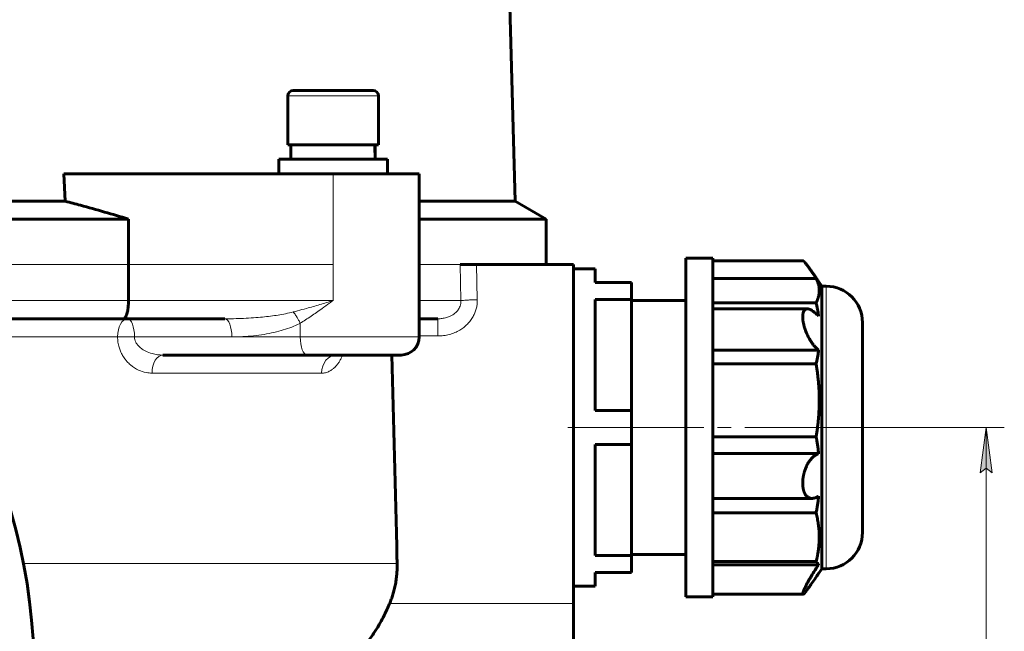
# Model space of a CAD drawing. Header units: millimetres. Extents: x 968 to 1714, y -499 to 290.
# Tile 13 of 27: x 1137 to 1245, y 70 to 138. Entities that reach past the tile are written whole.
import ezdxf

# ---------------------------------------------------------------- set-up
doc = ezdxf.new("R2010")
doc.units = ezdxf.units.MM
for name, pattern in [('K5LT_AXLED', [19.5, 15, -1.5, 1.5, -1.5]), ('K5LT_BASIC', [0]), ('K5LT_THIN', [0])]:
    doc.linetypes.add(name, pattern=pattern)
doc.styles.add('KDIMTEXTSTYLE', font='GOST_AU.SHX', dxfattribs={"width": 0.96, "oblique": 15, "height": 5})
doc.styles.add('KTEXTSTYLE', font='GOST_AU.SHX', dxfattribs={"width": 0.96, "height": 5})
doc.dimstyles.new('KDIMSTYLE (1.00)', dxfattribs={"dimtxt": 5, "dimasz": 1, "dimexe": 2, "dimexo": 0, "dimgap": 1, "dimtad": 1, "dimtxsty": 'KDIMTEXTSTYLE', "dimsah": 1, "dimcen": 0, "dimdle": 1, "dimadec": 0, "dimazin": 0, "dimtfac": 0.667, "dimtmove": 0, "dimatfit": 3, "dimfxl": 1, "dimtvp": 1, "dimtolj": 1, "dimtzin": 0, "dimarcsym": 0})

# ---------------------------------------------------------------- blocks, each defined once
blk = doc.blocks.new('D1')
for points in [[(1244.13, 87.5), (1243.47, 92.5), (1242.81, 87.5), (1243.47, 88)], [(1243.47, 2.5), (1244.13, 7.5), (1243.47, 7), (1242.81, 7.5)]]:
    blk.add_hatch(color=7).paths.add_polyline_path(points)
at = {"color": 7, "linetype": 'K5LT_THIN', "lineweight": 18}
for p, q in [((1229.83, 92.5), (1245.47, 92.5)), ((1242.81, 87.5), (1243.47, 92.5)), ((1243.47, 92.5), (1244.13, 87.5)), ((1243.47, 92.5), (1243.47, 2.5)), ((1243.47, 88), (1242.81, 87.5)), ((1244.13, 87.5), (1243.47, 88)), ((1243.47, 2.5), (1242.81, 7.5)), ((1242.81, 7.5), (1243.47, 7)), ((1243.47, 7), (1244.13, 7.5)), ((1244.13, 7.5), (1243.47, 2.5)), ((1161.93, 2.5), (1245.47, 2.5))]:
    blk.add_line(p, q, dxfattribs=at)
blk.add_wipeout([(1242.47, 43.42), (1235.33, 43.42), (1235.33, 51.26), (1242.47, 51.26)])
at = {"color": 7, "insert": (1235.93, 43.42), "char_height": 5, "attachment_point": 1, "rotation": 90, "style": 'KTEXTSTYLE'}
blk.add_mtext('\\H3.5;\\W0.965;\\Q15;\\Q15;\\H5.00;90', dxfattribs=at)
blk = doc.blocks.new('KDIMARROW_01')
blk.add_hatch(color=0).paths.add_polyline_path([(-5, -0.66), (0, 0), (-5, 0.66), (-4.5, 0)])
at = {"color": 0, "linetype": 'K5LT_THIN', "lineweight": 18}
for p, q in [((-4.5, 0), (-5, 0.66)), ((-5, 0.66), (0, 0)), ((0, 0), (-5, -0.66)), ((-5, -0.66), (-4.5, 0)), ((0, 0), (-1, 0))]:
    blk.add_line(p, q, dxfattribs=at)

msp = doc.modelspace()

# ---------------------------------------------------------------- linework, layer by layer
at = {"color": 150, "linetype": 'K5LT_BASIC', "lineweight": 60, "true_color": 0x0080ff}
for p, q in [((1188.658, 225.762), (1191.494, 117.481)), ((1171.425, 129.7), (1167.025, 129.7)), ((1175.825, 129.7), (1171.425, 129.7)), ((1166.425, 129.1), (1166.425, 123.7)), ((1176.425, 129.1), (1176.425, 123.7)), ((1176.425, 123.7), (1166.425, 123.7)), ((1166.775, 122.1), (1166.775, 123.7)), ((1176.075, 123.085), (1176.075, 123.7)), ((1171.425, 122.1), (1165.425, 122.1)), ((1165.425, 120.5), (1165.425, 122.1)), ((1177.425, 122.1), (1171.425, 122.1)), ((1177.425, 120.5), (1177.425, 122.1)), ((1141.878, 117.481), (1141.707, 120.5)), ((1171.425, 120.5), (1141.707, 120.5)), ((1180.925, 120.5), (1171.425, 120.5)), ((1180.925, 110.5), (1180.925, 120.5)), ((1110.627, 117.481), (1141.878, 117.481)), ((1180.925, 117.481), (1191.494, 117.481)), ((1191.494, 117.481), (1194.925, 115.5)), ((1113.425, 115.5), (1148.845, 115.5)), ((1148.845, 110.5), (1148.845, 115.5)), ((1180.925, 115.5), (1194.925, 115.5)), ((1194.925, 110.5), (1194.925, 115.5)), ((1213.325, 111.2), (1210.325, 111.2)), ((1210.325, 73.8), (1210.325, 111.2)), ((1213.325, 104.724), (1213.325, 111.2)), ((1213.325, 110.912), (1223.252, 110.912)), ((1148.845, 106.5), (1148.845, 110.5)), ((1180.925, 110.5), (1180.925, 106.5)), ((1187.232, 110.5), (1185.427, 110.5)), ((1187.122, 110.5), (1187.232, 110.5)), ((1197.925, 110.5), (1187.232, 110.5)), ((1197.925, 73.081), (1197.925, 110.5)), ((1200.325, 110), (1197.925, 110)), ((1200.325, 108.5), (1200.325, 110)), ((1213.325, 108.959), (1224.704, 108.959)), ((1225.325, 108.1), (1224.923, 108.694)), ((1204.325, 108.5), (1200.325, 108.5)), ((1204.325, 106.639), (1204.325, 108.5)), ((1225.825, 108.1), (1225.325, 108.1)), ((1225.325, 77.62), (1225.325, 108.1)), ((1180.925, 106.5), (1180.925, 106.498)), ((1180.925, 106.499), (1180.925, 106.5)), ((1180.925, 106.5), (1180.925, 106.498)), ((1180.925, 106.5), (1180.925, 106.498)), ((1180.925, 106.5), (1180.925, 106.498)), ((1180.925, 106.5), (1180.925, 106.496)), ((1180.925, 106.5), (1180.925, 106.496)), ((1180.925, 106.5), (1180.925, 106.496)), ((1180.925, 106.5), (1180.925, 106.496)), ((1180.925, 106.5), (1180.925, 102.5)), ((1180.925, 106.498), (1180.925, 106.499)), ((1180.925, 106.498), (1180.925, 106.497)), ((1180.925, 106.498), (1180.925, 106.498)), ((1180.925, 106.497), (1180.925, 106.498)), ((1180.925, 106.498), (1180.925, 106.498)), ((1180.925, 106.494), (1180.925, 106.498)), ((1180.925, 106.497), (1180.925, 106.497)), ((1180.925, 106.497), (1180.925, 106.496)), ((1180.925, 106.496), (1180.925, 106.496)), ((1180.925, 106.496), (1180.925, 106.496)), ((1180.925, 106.496), (1180.925, 106.496)), ((1180.925, 106.485), (1180.925, 106.494)), ((1180.925, 106.494), (1180.925, 106.494)), ((1200.325, 94.361), (1200.325, 106.639)), ((1200.325, 106.639), (1204.325, 106.639)), ((1204.325, 106.639), (1204.325, 94.361)), ((1210.325, 106.5), (1204.325, 106.5)), ((1213.325, 106.265), (1224.704, 106.265)), ((1213.325, 105.59), (1223.744, 105.59)), ((1124.764, 104.5), (1148.281, 104.5)), ((1148.281, 104.5), (1159.481, 104.5)), ((1180.925, 104.5), (1182.979, 104.5)), ((1213.325, 104.724), (1213.325, 104.777)), ((1213.325, 86.356), (1213.325, 104.724)), ((1229.825, 80.9), (1229.825, 104.1)), ((1229.825, 101.5), (1229.825, 104.1)), ((1152.639, 100.5), (1168.555, 100.5)), ((1168.555, 100.5), (1178.925, 100.5)), ((1171.752, 100.5), (1171.753, 100.5)), ((1213.325, 101.019), (1224.987, 101.019)), ((1213.325, 99.531), (1224.704, 99.531)), ((1204.325, 94.361), (1200.325, 94.361)), ((1204.325, 90.639), (1204.325, 94.361)), ((1213.325, 91.476), (1224.704, 91.476)), ((1200.325, 78.361), (1200.325, 90.639)), ((1200.325, 90.639), (1204.325, 90.639)), ((1204.325, 90.639), (1204.325, 78.361)), ((1213.325, 89.619), (1224.987, 89.619)), ((1213.325, 74.132), (1213.325, 86.356)), ((1213.325, 84.678), (1224.252, 84.678)), ((1213.325, 83.072), (1224.704, 83.072)), ((1204.325, 78.361), (1200.325, 78.361)), ((1210.325, 78.5), (1204.325, 78.5)), ((1204.325, 76.5), (1204.325, 78.361)), ((1213.325, 77.712), (1224.704, 77.712)), ((1213.325, 77.342), (1224.987, 77.342)), ((1225.325, 76.9), (1225.325, 77.62)), ((1200.325, 75), (1200.325, 76.5)), ((1200.325, 76.5), (1204.325, 76.5)), ((1225.325, 76.9), (1224.922, 76.304)), ((1225.825, 76.9), (1225.325, 76.9)), ((1200.325, 75), (1197.925, 75)), ((1213.325, 73.8), (1213.325, 74.132)), ((1213.325, 74.088), (1223.252, 74.088)), ((1197.925, 65.5), (1197.925, 73.081)), ((1213.325, 73.8), (1210.325, 73.8))]:
    msp.add_line(p, q, dxfattribs=at)
at = {"color": 7, "linetype": 'K5LT_THIN', "lineweight": 18}
for p, q in [((1166.425, 129.1), (1171.425, 129.1)), ((1171.425, 129.1), (1176.425, 129.1)), ((1171.425, 110.5), (1171.425, 120.5)), ((1121.946, 110.5), (1148.845, 110.5)), ((1171.425, 110.5), (1148.845, 110.5)), ((1171.425, 110.5), (1171.425, 106.5)), ((1180.925, 110.5), (1185.427, 110.5)), ((1185.427, 110.5), (1185.525, 106.5)), ((1187.33, 106.605), (1187.232, 110.5)), ((1225.825, 87.375), (1225.825, 108.1)), ((1148.845, 106.5), (1123.098, 106.5)), ((1171.425, 106.5), (1148.845, 106.5)), ((1180.925, 106.5), (1180.925, 106.498)), ((1185.525, 106.5), (1180.925, 106.5)), ((1180.925, 106.498), (1180.925, 106.498)), ((1180.925, 106.498), (1180.925, 106.497)), ((1180.925, 106.497), (1180.925, 106.496)), ((1180.925, 106.496), (1180.925, 106.496)), ((1180.925, 106.496), (1180.925, 106.485)), ((1182.979, 102.605), (1182.979, 104.5)), ((1167.79, 104.003), (1167.79, 102.5)), ((1126.297, 102.5), (1147.644, 102.5)), ((1149.51, 102.5), (1147.644, 102.5)), ((1160.246, 102.5), (1149.51, 102.5)), ((1167.79, 102.5), (1160.246, 102.5)), ((1180.925, 102.5), (1167.79, 102.5)), ((1180.925, 102.605), (1182.979, 102.605)), ((1151.452, 98.5), (1170.152, 98.5)), ((1225.825, 76.9), (1225.825, 87.375)), ((1137.263, 77.5), (1178.481, 77.5)), ((1197.925, 73.081), (1177.656, 73.081))]:
    msp.add_line(p, q, dxfattribs=at)
at = {"color": 30, "linetype": 'K5LT_AXLED', "lineweight": 18, "true_color": 0xff8000}
msp.add_line((1231.825, 92.5), (1195.925, 92.5), dxfattribs=at)
at = {"color": 150, "linetype": 'K5LT_BASIC', "lineweight": 60, "true_color": 0x0080ff}
for centre, radius, start, end in [((1167.025, 129.1), 0.6, 90, 180), ((1175.825, 129.1), 0.6, 0, 90), ((1075.925, 65.5), 62.5, 342.49347, 42.9688), ((1225.825, 104.1), 4, 0, 90), ((1178.925, 106.5), 2, 359.94945, 0), ((1178.925, 106.5), 2, 359.90058, 359.94364), ((1178.925, 106.5), 2, 359.94366, 359.94945), ((1178.925, 106.5), 2, 359.89887, 359.90058), ((1178.925, 106.5), 2, 359.83767, 359.8893), ((1178.925, 106.5), 2, 359.8893, 359.89887), ((1178.925, 106.5), 2, 359.56248, 359.83767), ((1178.925, 102.5), 2, 270, 0), ((1225.825, 80.9), 4, 270, 0)]:
    msp.add_arc(centre, radius, start, end, dxfattribs=at)
at = {"color": 7, "linetype": 'K5LT_THIN', "lineweight": 18}
for centre, major_axis, ratio, start_param, end_param in [((1148.745, 102.5), (0, 2), 0.5504931, 0, 1.5707963), ((1148.745, 102.5), (0, 2), 0.3826834, 4.712389, 6.2831853), ((1159.481, 102.5), (0, 2), 0.3826834, 4.712389, 6.2831853), ((1168.555, 102.5), (0, -2), 0.3826834, 4.712389, 6.2831853), ((1152.639, 98.5), (0, -2), 0.5935181, 3.1415927, 4.712389), ((1171.762, 98.5), (0, -2), 0.8048207, 3.1415927, 4.712389)]:
    msp.add_ellipse(centre, major_axis=major_axis, ratio=ratio, start_param=start_param, end_param=end_param, dxfattribs=at)
at = {"color": 150, "linetype": 'K5LT_BASIC', "lineweight": 60, "true_color": 0x0080ff}
msp.add_rational_spline([(1176.064, 122.1), (1176.052, 122.637), (1176.031, 123.171), (1175.999, 123.7)], [1, 0.998941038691, 0.998941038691, 1], degree=3, dxfattribs=at)
for points, knots in [([(1176.075, 123.085), (1176.075, 123.02), (1176.075, 122.955), (1176.074, 122.755), (1176.073, 122.62), (1176.07, 122.357), (1176.067, 122.228), (1176.064, 122.1)], [0.38434908, 0.38434908, 0.38434908, 0.38434908, 0.50596225, 0.50596225, 0.75885595, 0.75885595, 1, 1, 1, 1]), ([(1176.071, 123.7), (1176.073, 123.565), (1176.074, 123.43), (1176.075, 123.225), (1176.075, 123.155), (1176.075, 123.085)], [0, 0, 0, 0, 0.2530654, 0.2530654, 0.38434908, 0.38434908, 0.38434908, 0.38434908]), ([(1148.845, 115.5), (1147.953, 115.768), (1146.178, 116.29), (1143.861, 116.944), (1142.435, 117.332), (1141.878, 117.481)], [0, 0, 0, 0, 0.3772888, 0.755731, 1, 1, 1, 1]), ([(1223.252, 110.912), (1223.253, 110.912), (1223.257, 110.912), (1223.264, 110.91), (1223.273, 110.907), (1223.282, 110.902), (1223.29, 110.897), (1223.298, 110.892), (1223.307, 110.886), (1223.315, 110.879), (1223.324, 110.872), (1223.333, 110.864), (1223.343, 110.856), (1223.352, 110.847), (1223.362, 110.838), (1223.371, 110.828), (1223.381, 110.819), (1223.391, 110.808), (1223.404, 110.794), (1223.42, 110.778), (1223.436, 110.759), (1223.455, 110.737), (1223.481, 110.707), (1223.522, 110.659), (1223.581, 110.586), (1223.661, 110.483), (1223.758, 110.354), (1223.866, 110.207), (1223.975, 110.055), (1224.073, 109.918), (1224.152, 109.806), (1224.211, 109.721), (1224.26, 109.65), (1224.306, 109.585), (1224.352, 109.518), (1224.4, 109.449), (1224.449, 109.378), (1224.499, 109.305), (1224.55, 109.23), (1224.603, 109.154), (1224.655, 109.077), (1224.709, 108.998), (1224.771, 108.907), (1224.816, 108.842), (1224.842, 108.804)], [0.55088932, 0.55088932, 0.55088932, 0.55088932, 0.55473563, 0.56188055, 0.56886227, 0.57567961, 0.5807081, 0.58566569, 0.59049832, 0.59527637, 0.59993011, 0.60450831, 0.60897587, 0.6134112, 0.61772103, 0.62193704, 0.62600392, 0.63001697, 0.63513579, 0.64137074, 0.64798441, 0.65381757, 0.66192546, 0.67487522, 0.69372113, 0.71667673, 0.74282383, 0.77021364, 0.79628552, 0.8186176, 0.83514931, 0.84722976, 0.85647909, 0.86585798, 0.87544704, 0.88512144, 0.89500517, 0.90501653, 0.91520255, 0.92543119, 0.9357994, 0.94625774, 0.95686588, 0.97200493, 0.97200493, 0.97200493, 0.97200493]), ([(1224.923, 108.694), (1224.916, 108.705), (1224.903, 108.723), (1224.882, 108.752), (1224.861, 108.78), (1224.836, 108.811), (1224.813, 108.839), (1224.79, 108.865), (1224.77, 108.889), (1224.742, 108.92), (1224.719, 108.943), (1224.704, 108.959)], [0.28715414, 0.28715414, 0.28715414, 0.28715414, 0.375535, 0.43779618, 0.52098696, 0.60436412, 0.68788382, 0.75053809, 0.81313987, 0.87559099, 1, 1, 1, 1]), ([(1224.704, 108.959), (1224.731, 108.906), (1224.782, 108.802), (1224.847, 108.648), (1224.903, 108.497), (1224.95, 108.349), (1224.987, 108.205), (1225.015, 108.065), (1225.036, 107.929), (1225.049, 107.797), (1225.054, 107.692), (1225.055, 107.607), (1225.054, 107.526), (1225.048, 107.425), (1225.038, 107.312), (1225.023, 107.204), (1225.004, 107.101), (1224.983, 107.004), (1224.959, 106.91), (1224.933, 106.82), (1224.904, 106.733), (1224.875, 106.649), (1224.843, 106.568), (1224.811, 106.49), (1224.777, 106.414), (1224.742, 106.339), (1224.717, 106.289), (1224.704, 106.265)], [0, 0, 0, 0, 0.0567309, 0.1131093, 0.1688494, 0.2234043, 0.2774022, 0.329742, 0.38092, 0.4304136, 0.4793828, 0.5000023, 0.5261635, 0.5712429, 0.6134669, 0.6545414, 0.6928048, 0.7294031, 0.7637876, 0.7976299, 0.8297622, 0.8607488, 0.8900389, 0.9187708, 0.9463948, 0.9734772, 1, 1, 1, 1]), ([(1224.987, 108.59), (1224.979, 108.605), (1224.966, 108.628), (1224.944, 108.663), (1224.931, 108.682), (1224.923, 108.694)], [0, 0, 0, 0, 0.12587939, 0.18852665, 0.28715414, 0.28715414, 0.28715414, 0.28715414]), ([(1148.281, 104.5), (1148.31, 104.5), (1148.362, 104.514), (1148.429, 104.565), (1148.482, 104.627), (1148.529, 104.699), (1148.575, 104.788), (1148.62, 104.895), (1148.657, 105.003), (1148.689, 105.112), (1148.717, 105.224), (1148.745, 105.353), (1148.77, 105.493), (1148.791, 105.634), (1148.807, 105.771), (1148.821, 105.914), (1148.834, 106.081), (1148.843, 106.279), (1148.846, 106.424), (1148.845, 106.5)], [0, 0, 0, 0, 0.0987988, 0.1769819, 0.2345494, 0.288672, 0.3528616, 0.4146759, 0.4723044, 0.5166164, 0.5641971, 0.615384, 0.6710512, 0.7216242, 0.7664184, 0.8111939, 0.8639609, 0.9288163, 1, 1, 1, 1]), ([(1223.744, 105.59), (1223.703, 105.59), (1223.615, 105.579), (1223.511, 105.532), (1223.428, 105.46), (1223.369, 105.384), (1223.316, 105.285), (1223.275, 105.167), (1223.247, 105.035), (1223.229, 104.888), (1223.224, 104.733), (1223.229, 104.567), (1223.243, 104.398), (1223.267, 104.224), (1223.297, 104.054), (1223.347, 103.828), (1223.411, 103.592), (1223.498, 103.325), (1223.573, 103.124), (1223.687, 102.844), (1223.813, 102.575), (1223.984, 102.259), (1224.15, 101.985), (1224.347, 101.702), (1224.532, 101.47), (1224.745, 101.235), (1224.891, 101.098), (1224.987, 101.019)], [0, 0, 0, 0, 1.1825613, 2.6989097, 3.5420003, 4.453938, 5.4027879, 6.3531282, 7.2672277, 8.1422856, 9.065988, 9.8767392, 10.7324191, 11.5482822, 12.3315787, 13.049565, 14.5505079, 15.4080756, 16.5147094, 17.1635342, 19.1049383, 20.1585179, 21.6958183, 23.24656, 24.8105864, 25.9054135, 28, 28, 28, 28]), ([(1224.987, 104.777), (1224.85, 104.926), (1224.629, 105.141), (1224.352, 105.354), (1224.137, 105.485), (1223.935, 105.569), (1223.805, 105.59), (1223.744, 105.59)], [0, 0, 0, 0, 2.4345822, 3.9059428, 5.1024226, 6.5740493, 8, 8, 8, 8]), ([(1224.704, 106.265), (1224.719, 106.202), (1224.749, 106.076), (1224.793, 105.877), (1224.83, 105.7), (1224.861, 105.545), (1224.888, 105.4), (1224.917, 105.236), (1224.952, 105.021), (1224.975, 104.868), (1224.987, 104.777)], [0, 0, 0, 0, 0.124409, 0.2494619, 0.3956359, 0.479013, 0.5622038, 0.6867169, 0.8114734, 1, 1, 1, 1]), ([(1171.752, 100.5), (1171.75, 100.499), (1171.749, 100.498), (1171.748, 100.498), (1171.749, 100.498), (1171.75, 100.499), (1171.752, 100.499), (1171.755, 100.5), (1171.756, 100.5), (1171.759, 100.5), (1171.761, 100.5), (1171.762, 100.5)], [0, 0, 0, 0, 1.6, 1.6, 3.2, 3.2, 4.8, 4.8, 6.4, 6.4, 8, 8, 8, 8]), ([(1178.481, 77.5), (1178.477, 77.666), (1178.473, 77.833), (1178.276, 85.527), (1178.08, 93.027), (1177.882, 100.5)], [0, 0, 0, 0, 0.01987337, 0.01987337, 0.91969472, 0.91969472, 0.91969472, 0.91969472]), ([(1224.987, 101.019), (1224.979, 100.957), (1224.961, 100.834), (1224.932, 100.648), (1224.9, 100.463), (1224.866, 100.278), (1224.829, 100.091), (1224.79, 99.905), (1224.749, 99.718), (1224.719, 99.593), (1224.704, 99.531)], [0, 0, 0, 0, 0.1254249, 0.2504955, 0.3752985, 0.5000625, 0.6250158, 0.7501193, 0.8751789, 1, 1, 1, 1]), ([(1224.704, 99.531), (1224.731, 99.373), (1224.782, 99.062), (1224.847, 98.601), (1224.903, 98.15), (1224.95, 97.708), (1224.987, 97.278), (1225.015, 96.858), (1225.036, 96.452), (1225.049, 96.056), (1225.054, 95.742), (1225.055, 95.489), (1225.054, 95.246), (1225.048, 94.946), (1225.038, 94.607), (1225.023, 94.284), (1225.004, 93.976), (1224.983, 93.685), (1224.959, 93.405), (1224.933, 93.136), (1224.904, 92.875), (1224.875, 92.625), (1224.843, 92.383), (1224.811, 92.15), (1224.766, 91.849), (1224.73, 91.625), (1224.704, 91.476)], [0, 0, 0, 0, 0.0567309, 0.1131093, 0.1688494, 0.2234043, 0.2774022, 0.329742, 0.38092, 0.4304136, 0.4793828, 0.5000023, 0.5261635, 0.5712429, 0.6134669, 0.6545414, 0.6928048, 0.7294031, 0.7637876, 0.7976299, 0.8297622, 0.8607488, 0.8900389, 0.9187708, 0.9463948, 1, 1, 1, 1]), ([(1224.704, 91.476), (1224.727, 91.359), (1224.763, 91.165), (1224.81, 90.893), (1224.848, 90.66), (1224.883, 90.428), (1224.916, 90.197), (1224.952, 89.927), (1224.975, 89.734), (1224.987, 89.619)], [0, 0, 0, 0, 0.1873274, 0.3124421, 0.4374924, 0.562334, 0.6870776, 0.8119877, 1, 1, 1, 1]), ([(1224.987, 89.619), (1224.968, 89.613), (1224.93, 89.6), (1224.873, 89.577), (1224.816, 89.552), (1224.76, 89.524), (1224.704, 89.494), (1224.649, 89.461), (1224.594, 89.426), (1224.54, 89.389), (1224.487, 89.349), (1224.435, 89.307), (1224.383, 89.264), (1224.334, 89.218), (1224.283, 89.17), (1224.231, 89.117), (1224.175, 89.056), (1224.115, 88.986), (1224.044, 88.898), (1223.963, 88.788), (1223.878, 88.66), (1223.805, 88.539), (1223.752, 88.444), (1223.715, 88.372), (1223.677, 88.298), (1223.627, 88.192), (1223.561, 88.039), (1223.492, 87.86), (1223.435, 87.687), (1223.397, 87.558), (1223.373, 87.467), (1223.356, 87.4), (1223.341, 87.339), (1223.328, 87.281), (1223.316, 87.223), (1223.305, 87.166), (1223.294, 87.109), (1223.285, 87.053), (1223.276, 86.999), (1223.268, 86.947), (1223.262, 86.898), (1223.256, 86.852), (1223.251, 86.807), (1223.246, 86.766), (1223.242, 86.725), (1223.239, 86.68), (1223.235, 86.629), (1223.231, 86.571), (1223.228, 86.513), (1223.226, 86.453), (1223.226, 86.402), (1223.225, 86.349), (1223.226, 86.278), (1223.229, 86.182), (1223.235, 86.08), (1223.243, 86.001), (1223.249, 85.943), (1223.256, 85.893), (1223.264, 85.841), (1223.273, 85.787), (1223.282, 85.74), (1223.29, 85.698), (1223.298, 85.662), (1223.307, 85.627), (1223.315, 85.593), (1223.324, 85.56), (1223.333, 85.529), (1223.343, 85.498), (1223.352, 85.469), (1223.362, 85.441), (1223.371, 85.414), (1223.381, 85.388), (1223.391, 85.361), (1223.404, 85.329), (1223.42, 85.294), (1223.436, 85.258), (1223.455, 85.219), (1223.481, 85.171), (1223.522, 85.103), (1223.581, 85.017), (1223.661, 84.925), (1223.758, 84.839), (1223.866, 84.769), (1223.975, 84.721), (1224.073, 84.695), (1224.152, 84.682), (1224.209, 84.678), (1224.24, 84.678), (1224.252, 84.678)], [0, 0, 0, 0, 0.01105283, 0.022062, 0.03302453, 0.04391265, 0.05476695, 0.06553059, 0.07623508, 0.08685868, 0.09745717, 0.10791144, 0.11824854, 0.12837642, 0.13841793, 0.14920968, 0.16084449, 0.17404607, 0.18796796, 0.2070664, 0.22831854, 0.24739034, 0.25983034, 0.26806394, 0.27642193, 0.28965395, 0.30900996, 0.33398518, 0.35453058, 0.36926926, 0.37772469, 0.38519557, 0.39165479, 0.39809763, 0.40445592, 0.41074929, 0.41693367, 0.4230709, 0.42897494, 0.43467949, 0.43999793, 0.44513269, 0.44989125, 0.45445459, 0.45882831, 0.46320098, 0.46933345, 0.47577801, 0.48252731, 0.48870889, 0.49577935, 0.49999478, 0.50654565, 0.52029047, 0.5333848, 0.54305338, 0.54897321, 0.55473563, 0.56188055, 0.56886227, 0.57567961, 0.5807081, 0.58566569, 0.59049832, 0.59527637, 0.59993011, 0.60450831, 0.60897587, 0.6134112, 0.61772103, 0.62193704, 0.62600392, 0.63001697, 0.63513579, 0.64137074, 0.64798441, 0.65381757, 0.66192546, 0.67487522, 0.69372113, 0.71667673, 0.74282383, 0.77021364, 0.79628552, 0.8186176, 0.83514931, 0.84722976, 0.85481107, 0.85481107, 0.85481107, 0.85481107]), ([(1224.252, 84.678), (1224.255, 84.678), (1224.272, 84.678), (1224.306, 84.679), (1224.352, 84.683), (1224.4, 84.689), (1224.449, 84.697), (1224.499, 84.708), (1224.55, 84.722), (1224.603, 84.739), (1224.655, 84.758), (1224.709, 84.779), (1224.764, 84.804), (1224.819, 84.831), (1224.875, 84.861), (1224.931, 84.893), (1224.969, 84.917), (1224.987, 84.929)], [0.85481107, 0.85481107, 0.85481107, 0.85481107, 0.85647909, 0.86585798, 0.87544704, 0.88512144, 0.89500517, 0.90501653, 0.91520255, 0.92543119, 0.9357994, 0.94625774, 0.95686588, 0.96752561, 0.97828566, 0.98911096, 1, 1, 1, 1]), ([(1224.987, 84.929), (1224.979, 84.852), (1224.961, 84.698), (1224.932, 84.467), (1224.9, 84.236), (1224.866, 84.004), (1224.829, 83.772), (1224.79, 83.539), (1224.749, 83.305), (1224.719, 83.15), (1224.704, 83.072)], [0, 0, 0, 0, 0.1254249, 0.2504955, 0.3752985, 0.5000625, 0.6250158, 0.7501193, 0.8751789, 1, 1, 1, 1]), ([(1224.704, 83.072), (1224.731, 82.967), (1224.782, 82.76), (1224.847, 82.453), (1224.903, 82.153), (1224.95, 81.859), (1224.987, 81.572), (1225.015, 81.293), (1225.036, 81.023), (1225.049, 80.76), (1225.054, 80.55), (1225.055, 80.382), (1225.054, 80.22), (1225.048, 80.021), (1225.038, 79.795), (1225.023, 79.58), (1225.004, 79.375), (1224.983, 79.182), (1224.959, 78.995), (1224.933, 78.816), (1224.904, 78.642), (1224.875, 78.476), (1224.843, 78.315), (1224.811, 78.16), (1224.766, 77.959), (1224.73, 77.81), (1224.704, 77.712)], [0, 0, 0, 0, 0.0567309, 0.1131093, 0.1688494, 0.2234043, 0.2774022, 0.329742, 0.38092, 0.4304136, 0.4793828, 0.5000023, 0.5261635, 0.5712429, 0.6134669, 0.6545414, 0.6928048, 0.7294031, 0.7637876, 0.7976299, 0.8297622, 0.8607488, 0.8900389, 0.9187708, 0.9463948, 1, 1, 1, 1]), ([(1177.656, 73.081), (1177.688, 73.159), (1177.751, 73.316), (1177.841, 73.556), (1177.928, 73.805), (1178.011, 74.065), (1178.091, 74.338), (1178.167, 74.624), (1178.236, 74.919), (1178.297, 75.219), (1178.35, 75.521), (1178.394, 75.823), (1178.429, 76.122), (1178.455, 76.415), (1178.473, 76.698), (1178.482, 76.966), (1178.485, 77.146), (1178.484, 77.321), (1178.483, 77.413), (1178.481, 77.5)], [0, 0, 0, 0, 0.0548545, 0.1109802, 0.1685579, 0.2290148, 0.2919015, 0.3580219, 0.4256223, 0.4941047, 0.5622045, 0.6302229, 0.6976296, 0.7627171, 0.825365, 0.8850495, 0.9399851, 0.943177, 1, 1, 1, 1]), ([(1224.987, 77.342), (1224.81, 77.093), (1224.508, 76.644), (1224.2, 76.141), (1224.007, 75.812), (1223.927, 75.672), (1223.874, 75.576)], [0, 0, 0, 0, 3.1284639, 5.3342971, 5.8385865, 7, 7, 7, 7]), ([(1224.704, 77.712), (1224.719, 77.696), (1224.741, 77.673), (1224.769, 77.642), (1224.79, 77.619), (1224.81, 77.596), (1224.829, 77.572), (1224.848, 77.549), (1224.866, 77.526), (1224.883, 77.503), (1224.9, 77.48), (1224.916, 77.457), (1224.931, 77.434), (1224.946, 77.411), (1224.965, 77.381), (1224.979, 77.358), (1224.987, 77.342)], [0, 0, 0, 0, 0.1248211, 0.1873274, 0.2498807, 0.3124421, 0.3749842, 0.4374924, 0.4999375, 0.562334, 0.6247015, 0.6870776, 0.7495045, 0.8119877, 0.8745751, 1, 1, 1, 1]), ([(1223.252, 74.088), (1223.27, 74.088), (1223.32, 74.118), (1223.457, 74.258), (1223.648, 74.497), (1223.894, 74.83), (1224.183, 75.237), (1224.545, 75.76), (1224.841, 76.194), (1224.987, 76.41)], [0, 0, 0, 0, 1.2094244, 2.1369738, 3.8250367, 5.0840372, 6.1999255, 8.1159677, 10, 10, 10, 10]), ([(1224.923, 76.306), (1224.915, 76.295), (1224.902, 76.276), (1224.883, 76.249), (1224.864, 76.224), (1224.85, 76.206), (1224.842, 76.196)], [0.28503845, 0.28503845, 0.28503845, 0.28503845, 0.3752985, 0.43766598, 0.50006248, 0.58138303, 0.58138303, 0.58138303, 0.58138303]), ([(1224.987, 76.41), (1224.979, 76.395), (1224.965, 76.372), (1224.944, 76.337), (1224.931, 76.318), (1224.923, 76.306)], [0, 0, 0, 0, 0.12542487, 0.18801233, 0.28503845, 0.28503845, 0.28503845, 0.28503845]), ([(1223.874, 75.576), (1223.774, 75.396), (1223.631, 75.127), (1223.466, 74.791), (1223.35, 74.535), (1223.267, 74.323), (1223.228, 74.185), (1223.222, 74.106), (1223.237, 74.088), (1223.252, 74.088)], [0, 0, 0, 0, 2.2173635, 3.4067494, 4.7788154, 6.332879, 7.657448, 8.7010309, 10, 10, 10, 10]), ([(1169.061, 65.5), (1169.405, 65.5), (1170.046, 65.551), (1170.962, 65.764), (1171.804, 66.08), (1172.588, 66.489), (1173.285, 66.958), (1173.886, 67.445), (1174.441, 67.966), (1174.97, 68.539), (1175.46, 69.146), (1175.86, 69.704), (1176.203, 70.227), (1176.556, 70.813), (1176.946, 71.528), (1177.326, 72.312), (1177.555, 72.84), (1177.656, 73.081)], [0, 0, 0, 0, 0.1027137, 0.1917533, 0.2762499, 0.3606799, 0.4364107, 0.4999395, 0.5584759, 0.6240285, 0.685821, 0.737727, 0.7769194, 0.8212499, 0.8835013, 0.9473192, 1, 1, 1, 1])]:
    msp.add_open_spline(points, degree=3, knots=knots, dxfattribs=at)
at = {"color": 7, "linetype": 'K5LT_THIN', "lineweight": 18}
for points, knots in [([(1171.425, 106.5), (1170.934, 106.355), (1169.945, 106.063), (1168.632, 105.685), (1167.661, 105.418), (1167.183, 105.292), (1167.025, 105.251)], [0, 0, 0, 0, 0.3333333, 0.6666667, 0.8888889, 1, 1, 1, 1]), ([(1167.79, 104.003), (1168.183, 104.249), (1168.982, 104.775), (1170.067, 105.532), (1170.883, 106.113), (1171.29, 106.403), (1171.425, 106.5)], [0, 0, 0, 0, 0.3333333, 0.6666667, 0.8888889, 1, 1, 1, 1]), ([(1182.979, 102.605), (1183.192, 102.612), (1183.406, 102.619), (1183.829, 102.674), (1184.042, 102.716), (1184.452, 102.827), (1184.652, 102.895), (1185.03, 103.054), (1185.211, 103.144), (1185.54, 103.338), (1185.691, 103.441), (1185.977, 103.664), (1186.113, 103.785), (1186.364, 104.04), (1186.481, 104.175), (1186.688, 104.452), (1186.782, 104.594), (1186.941, 104.88), (1187.011, 105.025), (1187.123, 105.306), (1187.168, 105.443), (1187.247, 105.736), (1187.279, 105.894), (1187.32, 106.209), (1187.331, 106.367), (1187.331, 106.551), (1187.33, 106.578), (1187.33, 106.605)], [0, 0, 0, 0, 0.0972994, 0.0972994, 0.1950028, 0.1950028, 0.2904776, 0.2904776, 0.3818144, 0.3818144, 0.464357, 0.464357, 0.5465845, 0.5465845, 0.6270674, 0.6270674, 0.7042022, 0.7042022, 0.7768425, 0.7768425, 0.8422563, 0.8422563, 0.9156347, 0.9156347, 0.987699, 0.987699, 1, 1, 1, 1]), ([(1185.525, 106.5), (1185.531, 106.389), (1185.518, 106.181), (1185.441, 105.898), (1185.335, 105.67), (1185.212, 105.477), (1185.06, 105.293), (1184.865, 105.11), (1184.62, 104.933), (1184.31, 104.764), (1183.916, 104.618), (1183.457, 104.522), (1183.136, 104.5), (1182.979, 104.5)], [0, 0, 0, 0, 0.1015458, 0.1902083, 0.2649549, 0.3257854, 0.3916374, 0.47076, 0.5504657, 0.6402145, 0.7554377, 0.8805376, 1, 1, 1, 1]), ([(1187.33, 106.605), (1187.186, 106.601), (1186.936, 106.593), (1186.613, 106.58), (1186.346, 106.567), (1186.071, 106.551), (1185.77, 106.528), (1185.599, 106.51), (1185.525, 106.5)], [0, 0, 0, 0, 0.1909137, 0.3345576, 0.4476462, 0.5838863, 0.7735758, 1, 1, 1, 1]), ([(1167.025, 105.251), (1166.762, 105.183), (1166.231, 105.063), (1165.381, 104.912), (1164.53, 104.791), (1163.627, 104.689), (1162.628, 104.605), (1161.553, 104.542), (1160.491, 104.507), (1159.802, 104.5), (1159.481, 104.5)], [0, 0, 0, 0, 0.1455423, 0.2723647, 0.3875519, 0.5024732, 0.628074, 0.7611408, 0.8887646, 1, 1, 1, 1]), ([(1167.025, 105.251), (1167.114, 105.147), (1167.277, 104.931), (1167.49, 104.594), (1167.64, 104.319), (1167.734, 104.128), (1167.775, 104.035), (1167.79, 104.003)], [0, 0, 0, 0, 0.3154183, 0.5808633, 0.7995644, 0.9285905, 1, 1, 1, 1]), ([(1160.246, 102.5), (1160.651, 102.505), (1161.056, 102.511), (1161.857, 102.552), (1162.257, 102.584), (1163.039, 102.667), (1163.426, 102.719), (1164.176, 102.842), (1164.545, 102.914), (1165.252, 103.075), (1165.596, 103.166), (1166.249, 103.362), (1166.563, 103.47), (1167.151, 103.699), (1167.429, 103.821), (1167.722, 103.968), (1167.756, 103.985), (1167.79, 104.003)], [0, 0, 0, 0, 0.1401697, 0.1401697, 0.2803393, 0.2803393, 0.420509, 0.420509, 0.5606786, 0.5606786, 0.7008483, 0.7008483, 0.8410179, 0.8410179, 0.9811876, 0.9811876, 1, 1, 1, 1]), ([(1147.644, 102.5), (1147.644, 102.306), (1147.673, 101.918), (1147.791, 101.383), (1147.952, 100.935), (1148.116, 100.591), (1148.278, 100.316), (1148.459, 100.054), (1148.719, 99.734), (1149.197, 99.268), (1149.91, 98.813), (1150.727, 98.549), (1151.237, 98.5), (1151.452, 98.5)], [0, 0, 0, 0, 0.0851545, 0.1703091, 0.2411749, 0.297752, 0.3434529, 0.3888997, 0.4470199, 0.5406222, 0.7183413, 0.8802077, 1, 1, 1, 1]), ([(1152.639, 100.5), (1152.246, 100.5), (1151.584, 100.586), (1150.865, 100.853), (1150.484, 101.064), (1150.268, 101.212), (1150.093, 101.354), (1149.913, 101.529), (1149.728, 101.764), (1149.585, 102.043), (1149.521, 102.3), (1149.51, 102.446), (1149.51, 102.5)], [0, 0, 0, 0, 0.2684615, 0.4441797, 0.5271548, 0.5797459, 0.6357799, 0.6943806, 0.7713578, 0.8721674, 0.9528139, 1, 1, 1, 1]), ([(1170.152, 98.5), (1170.297, 98.5), (1170.584, 98.534), (1170.981, 98.679), (1171.318, 98.885), (1171.577, 99.105), (1171.789, 99.331), (1171.981, 99.577), (1172.174, 99.878), (1172.333, 100.191), (1172.424, 100.412), (1172.458, 100.5)], [0, 0, 0, 0, 0.10911325, 0.21822649, 0.31001509, 0.38447905, 0.44161836, 0.50311942, 0.56898223, 0.6424119, 0.68932356, 0.68932356, 0.68932356, 0.68932356])]:
    msp.add_open_spline(points, degree=3, knots=knots, dxfattribs=at)

# ---------------------------------------------------------------- next in the draw order: dimensions: what is measured, and where the dimension line sits
at = {"color": 7}
dim = msp.add_linear_dim(base=(1243.468, 92.5), p1=(1161.925, 2.5), p2=(1229.825, 92.5), angle=90, dimstyle='KDIMSTYLE (1.00)', override={"dimexo": 0, "dimpost": '\\H5.0;\\W0.965;\\Q15;<>', "dimblk1": 'KDIMARROW_01', "dimblk2": 'KDIMARROW_01', "dimse1": 0, "dimse2": 0, "dimclrt": 7, "dimtol": 1, "dimtp": 0, "dimtm": 0, "dimtdec": 5, "dimtolj": 1}, dxfattribs=at)
dim.commit()
dim.dimension.update_dxf_attribs({"geometry": 'D1', "text_midpoint": (1243.468, 47.5), "dimtype": 160})

doc.saveas('drawing.dxf')
